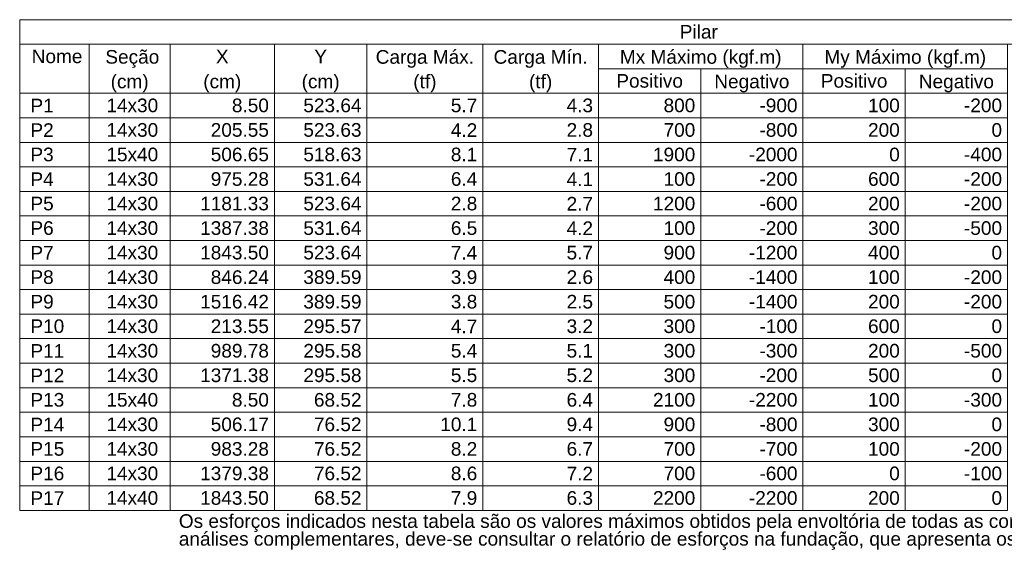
# Model space of a CAD drawing. Header units: millimetres. Extents: x 1852 to 2571, y -668 to -390.
# Tile 23 of 84: x 2205 to 2220, y -522 to -514. Entities that reach past the tile are written whole.
import ezdxf

# ---------------------------------------------------------------- set-up
doc = ezdxf.new("R2010")
doc.units = ezdxf.units.MM
doc.layers.add('LC-Tabelas', color=1, linetype='Continuous', lineweight=20)
doc.layers.add('LC-Textos das tabelas', color=250, linetype='Continuous', lineweight=5)
doc.styles.add('ARIAL', font='arial.ttf')

msp = doc.modelspace()

# ---------------------------------------------------------------- linework, layer by layer
at = {"layer": 'LC-Tabelas'}
for points in [[(2205.0268, -514.5305), (2205.0268, -514.1493), (2226.1503, -514.1493), (2226.1503, -514.5305), (2205.0268, -514.5305)], [(2205.0268, -515.293), (2205.0268, -514.5305), (2206.107, -514.5305), (2206.107, -515.293), (2205.0268, -515.293)], [(2206.107, -515.293), (2206.107, -514.5305), (2207.3672, -514.5305), (2207.3672, -515.293), (2206.107, -515.293)], [(2207.3672, -515.293), (2207.3672, -514.5305), (2208.9875, -514.5305), (2208.9875, -515.293), (2207.3672, -515.293)], [(2208.9875, -515.293), (2208.9875, -514.5305), (2210.4277, -514.5305), (2210.4277, -515.293), (2208.9875, -515.293)], [(2210.4277, -515.293), (2210.4277, -514.5305), (2212.228, -514.5305), (2212.228, -515.293), (2210.4277, -515.293)], [(2212.228, -515.293), (2212.228, -514.5305), (2214.0283, -514.5305), (2214.0283, -515.293), (2212.228, -515.293)], [(2214.0283, -514.9118), (2214.0283, -514.5305), (2217.2088, -514.5305), (2217.2088, -514.9118), (2214.0283, -514.9118)], [(2217.2088, -514.9118), (2217.2088, -514.5305), (2220.3893, -514.5305), (2220.3893, -514.9118), (2217.2088, -514.9118)], [(2214.0283, -515.293), (2214.0283, -514.9118), (2215.6186, -514.9118), (2215.6186, -515.293), (2214.0283, -515.293)], [(2215.6186, -515.293), (2215.6186, -514.9118), (2217.2088, -514.9118), (2217.2088, -515.293), (2215.6186, -515.293)], [(2217.2088, -515.293), (2217.2088, -514.9118), (2218.7991, -514.9118), (2218.7991, -515.293), (2217.2088, -515.293)], [(2218.7991, -515.293), (2218.7991, -514.9118), (2220.3893, -514.9118), (2220.3893, -515.293), (2218.7991, -515.293)], [(2205.0268, -515.6743), (2205.0268, -515.293), (2206.107, -515.293), (2206.107, -515.6743), (2205.0268, -515.6743)], [(2206.107, -515.6743), (2206.107, -515.293), (2207.3672, -515.293), (2207.3672, -515.6743), (2206.107, -515.6743)], [(2207.3672, -515.6743), (2207.3672, -515.293), (2208.9875, -515.293), (2208.9875, -515.6743), (2207.3672, -515.6743)], [(2208.9875, -515.6743), (2208.9875, -515.293), (2210.4277, -515.293), (2210.4277, -515.6743), (2208.9875, -515.6743)], [(2210.4277, -515.6743), (2210.4277, -515.293), (2212.228, -515.293), (2212.228, -515.6743), (2210.4277, -515.6743)], [(2212.228, -515.6743), (2212.228, -515.293), (2214.0283, -515.293), (2214.0283, -515.6743), (2212.228, -515.6743)], [(2214.0283, -515.6743), (2214.0283, -515.293), (2215.6186, -515.293), (2215.6186, -515.6743), (2214.0283, -515.6743)], [(2215.6186, -515.6743), (2215.6186, -515.293), (2217.2088, -515.293), (2217.2088, -515.6743), (2215.6186, -515.6743)], [(2217.2088, -515.6743), (2217.2088, -515.293), (2218.7991, -515.293), (2218.7991, -515.6743), (2217.2088, -515.6743)], [(2218.7991, -515.6743), (2218.7991, -515.293), (2220.3893, -515.293), (2220.3893, -515.6743), (2218.7991, -515.6743)], [(2205.0268, -516.0555), (2205.0268, -515.6743), (2206.107, -515.6743), (2206.107, -516.0555), (2205.0268, -516.0555)], [(2206.107, -516.0555), (2206.107, -515.6743), (2207.3672, -515.6743), (2207.3672, -516.0555), (2206.107, -516.0555)], [(2207.3672, -516.0555), (2207.3672, -515.6743), (2208.9875, -515.6743), (2208.9875, -516.0555), (2207.3672, -516.0555)], [(2208.9875, -516.0555), (2208.9875, -515.6743), (2210.4277, -515.6743), (2210.4277, -516.0555), (2208.9875, -516.0555)], [(2210.4277, -516.0555), (2210.4277, -515.6743), (2212.228, -515.6743), (2212.228, -516.0555), (2210.4277, -516.0555)], [(2212.228, -516.0555), (2212.228, -515.6743), (2214.0283, -515.6743), (2214.0283, -516.0555), (2212.228, -516.0555)], [(2214.0283, -516.0555), (2214.0283, -515.6743), (2215.6186, -515.6743), (2215.6186, -516.0555), (2214.0283, -516.0555)], [(2215.6186, -516.0555), (2215.6186, -515.6743), (2217.2088, -515.6743), (2217.2088, -516.0555), (2215.6186, -516.0555)], [(2217.2088, -516.0555), (2217.2088, -515.6743), (2218.7991, -515.6743), (2218.7991, -516.0555), (2217.2088, -516.0555)], [(2218.7991, -516.0555), (2218.7991, -515.6743), (2220.3893, -515.6743), (2220.3893, -516.0555), (2218.7991, -516.0555)], [(2205.0268, -516.4367), (2205.0268, -516.0555), (2206.107, -516.0555), (2206.107, -516.4367), (2205.0268, -516.4367)], [(2206.107, -516.4367), (2206.107, -516.0555), (2207.3672, -516.0555), (2207.3672, -516.4367), (2206.107, -516.4367)], [(2207.3672, -516.4367), (2207.3672, -516.0555), (2208.9875, -516.0555), (2208.9875, -516.4367), (2207.3672, -516.4367)], [(2208.9875, -516.4367), (2208.9875, -516.0555), (2210.4277, -516.0555), (2210.4277, -516.4367), (2208.9875, -516.4367)], [(2210.4277, -516.4367), (2210.4277, -516.0555), (2212.228, -516.0555), (2212.228, -516.4367), (2210.4277, -516.4367)], [(2212.228, -516.4367), (2212.228, -516.0555), (2214.0283, -516.0555), (2214.0283, -516.4367), (2212.228, -516.4367)], [(2214.0283, -516.4367), (2214.0283, -516.0555), (2215.6186, -516.0555), (2215.6186, -516.4367), (2214.0283, -516.4367)], [(2215.6186, -516.4367), (2215.6186, -516.0555), (2217.2088, -516.0555), (2217.2088, -516.4367), (2215.6186, -516.4367)], [(2217.2088, -516.4367), (2217.2088, -516.0555), (2218.7991, -516.0555), (2218.7991, -516.4367), (2217.2088, -516.4367)], [(2218.7991, -516.4367), (2218.7991, -516.0555), (2220.3893, -516.0555), (2220.3893, -516.4367), (2218.7991, -516.4367)], [(2205.0268, -516.818), (2205.0268, -516.4367), (2206.107, -516.4367), (2206.107, -516.818), (2205.0268, -516.818)], [(2206.107, -516.818), (2206.107, -516.4367), (2207.3672, -516.4367), (2207.3672, -516.818), (2206.107, -516.818)], [(2207.3672, -516.818), (2207.3672, -516.4367), (2208.9875, -516.4367), (2208.9875, -516.818), (2207.3672, -516.818)], [(2208.9875, -516.818), (2208.9875, -516.4367), (2210.4277, -516.4367), (2210.4277, -516.818), (2208.9875, -516.818)], [(2210.4277, -516.818), (2210.4277, -516.4367), (2212.228, -516.4367), (2212.228, -516.818), (2210.4277, -516.818)], [(2212.228, -516.818), (2212.228, -516.4367), (2214.0283, -516.4367), (2214.0283, -516.818), (2212.228, -516.818)], [(2214.0283, -516.818), (2214.0283, -516.4367), (2215.6186, -516.4367), (2215.6186, -516.818), (2214.0283, -516.818)], [(2215.6186, -516.818), (2215.6186, -516.4367), (2217.2088, -516.4367), (2217.2088, -516.818), (2215.6186, -516.818)], [(2217.2088, -516.818), (2217.2088, -516.4367), (2218.7991, -516.4367), (2218.7991, -516.818), (2217.2088, -516.818)], [(2218.7991, -516.818), (2218.7991, -516.4367), (2220.3893, -516.4367), (2220.3893, -516.818), (2218.7991, -516.818)], [(2205.0268, -517.1992), (2205.0268, -516.818), (2206.107, -516.818), (2206.107, -517.1992), (2205.0268, -517.1992)], [(2206.107, -517.1992), (2206.107, -516.818), (2207.3672, -516.818), (2207.3672, -517.1992), (2206.107, -517.1992)], [(2207.3672, -517.1992), (2207.3672, -516.818), (2208.9875, -516.818), (2208.9875, -517.1992), (2207.3672, -517.1992)], [(2208.9875, -517.1992), (2208.9875, -516.818), (2210.4277, -516.818), (2210.4277, -517.1992), (2208.9875, -517.1992)], [(2210.4277, -517.1992), (2210.4277, -516.818), (2212.228, -516.818), (2212.228, -517.1992), (2210.4277, -517.1992)], [(2212.228, -517.1992), (2212.228, -516.818), (2214.0283, -516.818), (2214.0283, -517.1992), (2212.228, -517.1992)], [(2214.0283, -517.1992), (2214.0283, -516.818), (2215.6186, -516.818), (2215.6186, -517.1992), (2214.0283, -517.1992)], [(2215.6186, -517.1992), (2215.6186, -516.818), (2217.2088, -516.818), (2217.2088, -517.1992), (2215.6186, -517.1992)], [(2217.2088, -517.1992), (2217.2088, -516.818), (2218.7991, -516.818), (2218.7991, -517.1992), (2217.2088, -517.1992)], [(2218.7991, -517.1992), (2218.7991, -516.818), (2220.3893, -516.818), (2220.3893, -517.1992), (2218.7991, -517.1992)], [(2205.0268, -517.5805), (2205.0268, -517.1992), (2206.107, -517.1992), (2206.107, -517.5805), (2205.0268, -517.5805)], [(2206.107, -517.5805), (2206.107, -517.1992), (2207.3672, -517.1992), (2207.3672, -517.5805), (2206.107, -517.5805)], [(2207.3672, -517.5805), (2207.3672, -517.1992), (2208.9875, -517.1992), (2208.9875, -517.5805), (2207.3672, -517.5805)], [(2208.9875, -517.5805), (2208.9875, -517.1992), (2210.4277, -517.1992), (2210.4277, -517.5805), (2208.9875, -517.5805)], [(2210.4277, -517.5805), (2210.4277, -517.1992), (2212.228, -517.1992), (2212.228, -517.5805), (2210.4277, -517.5805)], [(2212.228, -517.5805), (2212.228, -517.1992), (2214.0283, -517.1992), (2214.0283, -517.5805), (2212.228, -517.5805)], [(2214.0283, -517.5805), (2214.0283, -517.1992), (2215.6186, -517.1992), (2215.6186, -517.5805), (2214.0283, -517.5805)], [(2215.6186, -517.5805), (2215.6186, -517.1992), (2217.2088, -517.1992), (2217.2088, -517.5805), (2215.6186, -517.5805)], [(2217.2088, -517.5805), (2217.2088, -517.1992), (2218.7991, -517.1992), (2218.7991, -517.5805), (2217.2088, -517.5805)], [(2218.7991, -517.5805), (2218.7991, -517.1992), (2220.3893, -517.1992), (2220.3893, -517.5805), (2218.7991, -517.5805)], [(2205.0268, -517.9617), (2205.0268, -517.5805), (2206.107, -517.5805), (2206.107, -517.9617), (2205.0268, -517.9617)], [(2206.107, -517.9617), (2206.107, -517.5805), (2207.3672, -517.5805), (2207.3672, -517.9617), (2206.107, -517.9617)], [(2207.3672, -517.9617), (2207.3672, -517.5805), (2208.9875, -517.5805), (2208.9875, -517.9617), (2207.3672, -517.9617)], [(2208.9875, -517.9617), (2208.9875, -517.5805), (2210.4277, -517.5805), (2210.4277, -517.9617), (2208.9875, -517.9617)], [(2210.4277, -517.9617), (2210.4277, -517.5805), (2212.228, -517.5805), (2212.228, -517.9617), (2210.4277, -517.9617)], [(2212.228, -517.9617), (2212.228, -517.5805), (2214.0283, -517.5805), (2214.0283, -517.9617), (2212.228, -517.9617)], [(2214.0283, -517.9617), (2214.0283, -517.5805), (2215.6186, -517.5805), (2215.6186, -517.9617), (2214.0283, -517.9617)], [(2215.6186, -517.9617), (2215.6186, -517.5805), (2217.2088, -517.5805), (2217.2088, -517.9617), (2215.6186, -517.9617)], [(2217.2088, -517.9617), (2217.2088, -517.5805), (2218.7991, -517.5805), (2218.7991, -517.9617), (2217.2088, -517.9617)], [(2218.7991, -517.9617), (2218.7991, -517.5805), (2220.3893, -517.5805), (2220.3893, -517.9617), (2218.7991, -517.9617)], [(2205.0268, -518.3429), (2205.0268, -517.9617), (2206.107, -517.9617), (2206.107, -518.3429), (2205.0268, -518.3429)], [(2206.107, -518.3429), (2206.107, -517.9617), (2207.3672, -517.9617), (2207.3672, -518.3429), (2206.107, -518.3429)], [(2207.3672, -518.3429), (2207.3672, -517.9617), (2208.9875, -517.9617), (2208.9875, -518.3429), (2207.3672, -518.3429)], [(2208.9875, -518.3429), (2208.9875, -517.9617), (2210.4277, -517.9617), (2210.4277, -518.3429), (2208.9875, -518.3429)], [(2210.4277, -518.3429), (2210.4277, -517.9617), (2212.228, -517.9617), (2212.228, -518.3429), (2210.4277, -518.3429)], [(2212.228, -518.3429), (2212.228, -517.9617), (2214.0283, -517.9617), (2214.0283, -518.3429), (2212.228, -518.3429)], [(2214.0283, -518.3429), (2214.0283, -517.9617), (2215.6186, -517.9617), (2215.6186, -518.3429), (2214.0283, -518.3429)], [(2215.6186, -518.3429), (2215.6186, -517.9617), (2217.2088, -517.9617), (2217.2088, -518.3429), (2215.6186, -518.3429)], [(2217.2088, -518.3429), (2217.2088, -517.9617), (2218.7991, -517.9617), (2218.7991, -518.3429), (2217.2088, -518.3429)], [(2218.7991, -518.3429), (2218.7991, -517.9617), (2220.3893, -517.9617), (2220.3893, -518.3429), (2218.7991, -518.3429)], [(2205.0268, -518.7242), (2205.0268, -518.3429), (2206.107, -518.3429), (2206.107, -518.7242), (2205.0268, -518.7242)], [(2206.107, -518.7242), (2206.107, -518.3429), (2207.3672, -518.3429), (2207.3672, -518.7242), (2206.107, -518.7242)], [(2207.3672, -518.7242), (2207.3672, -518.3429), (2208.9875, -518.3429), (2208.9875, -518.7242), (2207.3672, -518.7242)], [(2208.9875, -518.7242), (2208.9875, -518.3429), (2210.4277, -518.3429), (2210.4277, -518.7242), (2208.9875, -518.7242)], [(2210.4277, -518.7242), (2210.4277, -518.3429), (2212.228, -518.3429), (2212.228, -518.7242), (2210.4277, -518.7242)], [(2212.228, -518.7242), (2212.228, -518.3429), (2214.0283, -518.3429), (2214.0283, -518.7242), (2212.228, -518.7242)], [(2214.0283, -518.7242), (2214.0283, -518.3429), (2215.6186, -518.3429), (2215.6186, -518.7242), (2214.0283, -518.7242)], [(2215.6186, -518.7242), (2215.6186, -518.3429), (2217.2088, -518.3429), (2217.2088, -518.7242), (2215.6186, -518.7242)], [(2217.2088, -518.7242), (2217.2088, -518.3429), (2218.7991, -518.3429), (2218.7991, -518.7242), (2217.2088, -518.7242)], [(2218.7991, -518.7242), (2218.7991, -518.3429), (2220.3893, -518.3429), (2220.3893, -518.7242), (2218.7991, -518.7242)], [(2205.0268, -519.1054), (2205.0268, -518.7242), (2206.107, -518.7242), (2206.107, -519.1054), (2205.0268, -519.1054)], [(2206.107, -519.1054), (2206.107, -518.7242), (2207.3672, -518.7242), (2207.3672, -519.1054), (2206.107, -519.1054)], [(2207.3672, -519.1054), (2207.3672, -518.7242), (2208.9875, -518.7242), (2208.9875, -519.1054), (2207.3672, -519.1054)], [(2208.9875, -519.1054), (2208.9875, -518.7242), (2210.4277, -518.7242), (2210.4277, -519.1054), (2208.9875, -519.1054)], [(2210.4277, -519.1054), (2210.4277, -518.7242), (2212.228, -518.7242), (2212.228, -519.1054), (2210.4277, -519.1054)], [(2212.228, -519.1054), (2212.228, -518.7242), (2214.0283, -518.7242), (2214.0283, -519.1054), (2212.228, -519.1054)], [(2214.0283, -519.1054), (2214.0283, -518.7242), (2215.6186, -518.7242), (2215.6186, -519.1054), (2214.0283, -519.1054)], [(2215.6186, -519.1054), (2215.6186, -518.7242), (2217.2088, -518.7242), (2217.2088, -519.1054), (2215.6186, -519.1054)], [(2217.2088, -519.1054), (2217.2088, -518.7242), (2218.7991, -518.7242), (2218.7991, -519.1054), (2217.2088, -519.1054)], [(2218.7991, -519.1054), (2218.7991, -518.7242), (2220.3893, -518.7242), (2220.3893, -519.1054), (2218.7991, -519.1054)], [(2205.0268, -519.4867), (2205.0268, -519.1054), (2206.107, -519.1054), (2206.107, -519.4867), (2205.0268, -519.4867)], [(2206.107, -519.4867), (2206.107, -519.1054), (2207.3672, -519.1054), (2207.3672, -519.4867), (2206.107, -519.4867)], [(2207.3672, -519.4867), (2207.3672, -519.1054), (2208.9875, -519.1054), (2208.9875, -519.4867), (2207.3672, -519.4867)], [(2208.9875, -519.4867), (2208.9875, -519.1054), (2210.4277, -519.1054), (2210.4277, -519.4867), (2208.9875, -519.4867)], [(2210.4277, -519.4867), (2210.4277, -519.1054), (2212.228, -519.1054), (2212.228, -519.4867), (2210.4277, -519.4867)], [(2212.228, -519.4867), (2212.228, -519.1054), (2214.0283, -519.1054), (2214.0283, -519.4867), (2212.228, -519.4867)], [(2214.0283, -519.4867), (2214.0283, -519.1054), (2215.6186, -519.1054), (2215.6186, -519.4867), (2214.0283, -519.4867)], [(2215.6186, -519.4867), (2215.6186, -519.1054), (2217.2088, -519.1054), (2217.2088, -519.4867), (2215.6186, -519.4867)], [(2217.2088, -519.4867), (2217.2088, -519.1054), (2218.7991, -519.1054), (2218.7991, -519.4867), (2217.2088, -519.4867)], [(2218.7991, -519.4867), (2218.7991, -519.1054), (2220.3893, -519.1054), (2220.3893, -519.4867), (2218.7991, -519.4867)], [(2205.0268, -519.8679), (2205.0268, -519.4867), (2206.107, -519.4867), (2206.107, -519.8679), (2205.0268, -519.8679)], [(2206.107, -519.8679), (2206.107, -519.4867), (2207.3672, -519.4867), (2207.3672, -519.8679), (2206.107, -519.8679)], [(2207.3672, -519.8679), (2207.3672, -519.4867), (2208.9875, -519.4867), (2208.9875, -519.8679), (2207.3672, -519.8679)], [(2208.9875, -519.8679), (2208.9875, -519.4867), (2210.4277, -519.4867), (2210.4277, -519.8679), (2208.9875, -519.8679)], [(2210.4277, -519.8679), (2210.4277, -519.4867), (2212.228, -519.4867), (2212.228, -519.8679), (2210.4277, -519.8679)], [(2212.228, -519.8679), (2212.228, -519.4867), (2214.0283, -519.4867), (2214.0283, -519.8679), (2212.228, -519.8679)], [(2214.0283, -519.8679), (2214.0283, -519.4867), (2215.6186, -519.4867), (2215.6186, -519.8679), (2214.0283, -519.8679)], [(2215.6186, -519.8679), (2215.6186, -519.4867), (2217.2088, -519.4867), (2217.2088, -519.8679), (2215.6186, -519.8679)], [(2217.2088, -519.8679), (2217.2088, -519.4867), (2218.7991, -519.4867), (2218.7991, -519.8679), (2217.2088, -519.8679)], [(2218.7991, -519.8679), (2218.7991, -519.4867), (2220.3893, -519.4867), (2220.3893, -519.8679), (2218.7991, -519.8679)], [(2205.0268, -520.2491), (2205.0268, -519.8679), (2206.107, -519.8679), (2206.107, -520.2491), (2205.0268, -520.2491)], [(2206.107, -520.2491), (2206.107, -519.8679), (2207.3672, -519.8679), (2207.3672, -520.2491), (2206.107, -520.2491)], [(2207.3672, -520.2491), (2207.3672, -519.8679), (2208.9875, -519.8679), (2208.9875, -520.2491), (2207.3672, -520.2491)], [(2208.9875, -520.2491), (2208.9875, -519.8679), (2210.4277, -519.8679), (2210.4277, -520.2491), (2208.9875, -520.2491)], [(2210.4277, -520.2491), (2210.4277, -519.8679), (2212.228, -519.8679), (2212.228, -520.2491), (2210.4277, -520.2491)], [(2212.228, -520.2491), (2212.228, -519.8679), (2214.0283, -519.8679), (2214.0283, -520.2491), (2212.228, -520.2491)], [(2214.0283, -520.2491), (2214.0283, -519.8679), (2215.6186, -519.8679), (2215.6186, -520.2491), (2214.0283, -520.2491)], [(2215.6186, -520.2491), (2215.6186, -519.8679), (2217.2088, -519.8679), (2217.2088, -520.2491), (2215.6186, -520.2491)], [(2217.2088, -520.2491), (2217.2088, -519.8679), (2218.7991, -519.8679), (2218.7991, -520.2491), (2217.2088, -520.2491)], [(2218.7991, -520.2491), (2218.7991, -519.8679), (2220.3893, -519.8679), (2220.3893, -520.2491), (2218.7991, -520.2491)], [(2205.0268, -520.6304), (2205.0268, -520.2491), (2206.107, -520.2491), (2206.107, -520.6304), (2205.0268, -520.6304)], [(2206.107, -520.6304), (2206.107, -520.2491), (2207.3672, -520.2491), (2207.3672, -520.6304), (2206.107, -520.6304)], [(2207.3672, -520.6304), (2207.3672, -520.2491), (2208.9875, -520.2491), (2208.9875, -520.6304), (2207.3672, -520.6304)], [(2208.9875, -520.6304), (2208.9875, -520.2491), (2210.4277, -520.2491), (2210.4277, -520.6304), (2208.9875, -520.6304)], [(2210.4277, -520.6304), (2210.4277, -520.2491), (2212.228, -520.2491), (2212.228, -520.6304), (2210.4277, -520.6304)], [(2212.228, -520.6304), (2212.228, -520.2491), (2214.0283, -520.2491), (2214.0283, -520.6304), (2212.228, -520.6304)], [(2214.0283, -520.6304), (2214.0283, -520.2491), (2215.6186, -520.2491), (2215.6186, -520.6304), (2214.0283, -520.6304)], [(2215.6186, -520.6304), (2215.6186, -520.2491), (2217.2088, -520.2491), (2217.2088, -520.6304), (2215.6186, -520.6304)], [(2217.2088, -520.6304), (2217.2088, -520.2491), (2218.7991, -520.2491), (2218.7991, -520.6304), (2217.2088, -520.6304)], [(2218.7991, -520.6304), (2218.7991, -520.2491), (2220.3893, -520.2491), (2220.3893, -520.6304), (2218.7991, -520.6304)], [(2205.0268, -521.0116), (2205.0268, -520.6304), (2206.107, -520.6304), (2206.107, -521.0116), (2205.0268, -521.0116)], [(2206.107, -521.0116), (2206.107, -520.6304), (2207.3672, -520.6304), (2207.3672, -521.0116), (2206.107, -521.0116)], [(2207.3672, -521.0116), (2207.3672, -520.6304), (2208.9875, -520.6304), (2208.9875, -521.0116), (2207.3672, -521.0116)], [(2208.9875, -521.0116), (2208.9875, -520.6304), (2210.4277, -520.6304), (2210.4277, -521.0116), (2208.9875, -521.0116)], [(2210.4277, -521.0116), (2210.4277, -520.6304), (2212.228, -520.6304), (2212.228, -521.0116), (2210.4277, -521.0116)], [(2212.228, -521.0116), (2212.228, -520.6304), (2214.0283, -520.6304), (2214.0283, -521.0116), (2212.228, -521.0116)], [(2214.0283, -521.0116), (2214.0283, -520.6304), (2215.6186, -520.6304), (2215.6186, -521.0116), (2214.0283, -521.0116)], [(2215.6186, -521.0116), (2215.6186, -520.6304), (2217.2088, -520.6304), (2217.2088, -521.0116), (2215.6186, -521.0116)], [(2217.2088, -521.0116), (2217.2088, -520.6304), (2218.7991, -520.6304), (2218.7991, -521.0116), (2217.2088, -521.0116)], [(2218.7991, -521.0116), (2218.7991, -520.6304), (2220.3893, -520.6304), (2220.3893, -521.0116), (2218.7991, -521.0116)], [(2205.0268, -521.3929), (2205.0268, -521.0116), (2206.107, -521.0116), (2206.107, -521.3929), (2205.0268, -521.3929)], [(2206.107, -521.3929), (2206.107, -521.0116), (2207.3672, -521.0116), (2207.3672, -521.3929), (2206.107, -521.3929)], [(2207.3672, -521.3929), (2207.3672, -521.0116), (2208.9875, -521.0116), (2208.9875, -521.3929), (2207.3672, -521.3929)], [(2208.9875, -521.3929), (2208.9875, -521.0116), (2210.4277, -521.0116), (2210.4277, -521.3929), (2208.9875, -521.3929)], [(2210.4277, -521.3929), (2210.4277, -521.0116), (2212.228, -521.0116), (2212.228, -521.3929), (2210.4277, -521.3929)], [(2212.228, -521.3929), (2212.228, -521.0116), (2214.0283, -521.0116), (2214.0283, -521.3929), (2212.228, -521.3929)], [(2214.0283, -521.3929), (2214.0283, -521.0116), (2215.6186, -521.0116), (2215.6186, -521.3929), (2214.0283, -521.3929)], [(2215.6186, -521.3929), (2215.6186, -521.0116), (2217.2088, -521.0116), (2217.2088, -521.3929), (2215.6186, -521.3929)], [(2217.2088, -521.3929), (2217.2088, -521.0116), (2218.7991, -521.0116), (2218.7991, -521.3929), (2217.2088, -521.3929)], [(2218.7991, -521.3929), (2218.7991, -521.0116), (2220.3893, -521.0116), (2220.3893, -521.3929), (2218.7991, -521.3929)], [(2205.0268, -521.7741), (2205.0268, -521.3929), (2206.107, -521.3929), (2206.107, -521.7741), (2205.0268, -521.7741)], [(2206.107, -521.7741), (2206.107, -521.3929), (2207.3672, -521.3929), (2207.3672, -521.7741), (2206.107, -521.7741)], [(2207.3672, -521.7741), (2207.3672, -521.3929), (2208.9875, -521.3929), (2208.9875, -521.7741), (2207.3672, -521.7741)], [(2208.9875, -521.7741), (2208.9875, -521.3929), (2210.4277, -521.3929), (2210.4277, -521.7741), (2208.9875, -521.7741)], [(2210.4277, -521.7741), (2210.4277, -521.3929), (2212.228, -521.3929), (2212.228, -521.7741), (2210.4277, -521.7741)], [(2212.228, -521.7741), (2212.228, -521.3929), (2214.0283, -521.3929), (2214.0283, -521.7741), (2212.228, -521.7741)], [(2214.0283, -521.7741), (2214.0283, -521.3929), (2215.6186, -521.3929), (2215.6186, -521.7741), (2214.0283, -521.7741)], [(2215.6186, -521.7741), (2215.6186, -521.3929), (2217.2088, -521.3929), (2217.2088, -521.7741), (2215.6186, -521.7741)], [(2217.2088, -521.7741), (2217.2088, -521.3929), (2218.7991, -521.3929), (2218.7991, -521.7741), (2217.2088, -521.7741)], [(2218.7991, -521.7741), (2218.7991, -521.3929), (2220.3893, -521.3929), (2220.3893, -521.7741), (2218.7991, -521.7741)]]:
    msp.add_lwpolyline(points, close=True, dxfattribs=at)

# ---------------------------------------------------------------- texts
at = {"layer": 'LC-Textos das tabelas', "linetype": 'Continuous', "char_height": 0.2118, "line_spacing_factor": 0.798, "style": 'ARIAL'}
for s, insert, width, attachment_point in [('Pilar', (2215.5886, -514.4458), 1.186844, 8), (' Nome ', (2205.5669, -514.8271), 1.912219, 8), (' Seção ', (2206.7373, -514.8974), 2.011871, 8), ('X', (2208.1774, -514.8271), 0.395711, 8), ('Y', (2209.7076, -514.8271), 0.395711, 8), ('Carga Máx.', (2211.3283, -514.8974), 3.066328, 8), ('Carga Mín.', (2213.1283, -514.8974), 2.934521, 8), ('Mx Máximo (kgf.m)', (2215.6183, -514.8974), 5.042857, 8), ('My Máximo (kgf.m)', (2218.7993, -514.8974), 5.042857, 8), ('(cm)', (2206.7373, -515.2784), 1.185975, 8), ('(cm)', (2208.1773, -515.2784), 1.185975, 8), ('(cm)', (2209.7073, -515.2784), 1.185975, 8), ('(tf)', (2211.3283, -515.2784), 0.724795, 8), ('(tf)', (2213.1283, -515.2784), 0.724795, 8), ('Positivo', (2214.8235, -515.2083), 2.07734, 8), ('Positivo', (2218.0039, -515.2083), 2.07734, 8), ('Negativo', (2216.4133, -515.2784), 2.341533, 8), ('Negativo', (2219.5943, -515.2784), 2.341533, 8), (' P1 ', (2205.1116, -515.5895), 1.055327, 7), (' 14x30 ', (2206.7371, -515.5895), 1.946112, 8), (' 8.50 ', (2208.9028, -515.5895), 1.484352, 9), (' 523.64 ', (2210.343, -515.5895), 2.144257, 9), (' 5.7 ', (2212.1433, -515.5895), 1.154399, 9), (' 4.3 ', (2213.9436, -515.5895), 1.154399, 9), (' 800 ', (2215.5339, -515.5895), 1.319521, 9), (' -900 ', (2217.1241, -515.5895), 1.517087, 9), (' 100 ', (2218.7143, -515.5895), 1.319521, 9), (' -200 ', (2220.3046, -515.5895), 1.517087, 9), (' P2 ', (2205.1116, -515.9708), 1.055327, 7), (' 14x30 ', (2206.7371, -515.9708), 1.946112, 8), (' 205.55 ', (2208.9028, -515.9708), 2.144257, 9), (' 523.63 ', (2210.343, -515.9708), 2.144257, 9), (' 4.2 ', (2212.1433, -515.9708), 1.154399, 9), (' 2.8 ', (2213.9436, -515.9708), 1.154399, 9), (' 700 ', (2215.5339, -515.9708), 1.319521, 9), (' -800 ', (2217.1241, -515.9708), 1.517087, 9), (' 200 ', (2218.7143, -515.9708), 1.319521, 9), (' 0 ', (2220.3046, -515.9708), 0.659615, 9), (' P3 ', (2205.1116, -516.352), 1.055327, 7), (' 15x40 ', (2206.7371, -516.352), 1.946112, 8), (' 506.65 ', (2208.9028, -516.352), 2.144257, 9), (' 518.63 ', (2210.343, -516.352), 2.144257, 9), (' 8.1 ', (2212.1433, -516.352), 1.154399, 9), (' 7.1 ', (2213.9436, -516.352), 1.154399, 9), (' 1900 ', (2215.5339, -516.352), 1.649473, 9), (' -2000 ', (2217.1241, -516.352), 1.847039, 9), (' 0 ', (2218.7143, -516.352), 0.659615, 9), (' -400 ', (2220.3046, -516.352), 1.517087, 9), (' P4 ', (2205.1116, -516.7333), 1.055327, 7), (' 14x30 ', (2206.7371, -516.7333), 1.946112, 8), (' 975.28 ', (2208.9028, -516.7333), 2.144257, 9), (' 531.64 ', (2210.343, -516.7333), 2.144257, 9), (' 6.4 ', (2212.1433, -516.7333), 1.154399, 9), (' 4.1 ', (2213.9436, -516.7333), 1.154399, 9), (' 100 ', (2215.5339, -516.7333), 1.319521, 9), (' -200 ', (2217.1241, -516.7333), 1.517087, 9), (' 600 ', (2218.7143, -516.7333), 1.319521, 9), (' -200 ', (2220.3046, -516.7333), 1.517087, 9), (' P5 ', (2205.1116, -517.1145), 1.055327, 7), (' 14x30 ', (2206.7371, -517.1145), 1.946112, 8), (' 1181.33 ', (2208.9028, -517.1145), 2.47421, 9), (' 523.64 ', (2210.343, -517.1145), 2.144257, 9), (' 2.8 ', (2212.1433, -517.1145), 1.154399, 9), (' 2.7 ', (2213.9436, -517.1145), 1.154399, 9), (' 1200 ', (2215.5339, -517.1145), 1.649473, 9), (' -600 ', (2217.1241, -517.1145), 1.517087, 9), (' 200 ', (2218.7143, -517.1145), 1.319521, 9), (' -200 ', (2220.3046, -517.1145), 1.517087, 9), (' P6 ', (2205.1116, -517.4957), 1.055327, 7), (' 14x30 ', (2206.7371, -517.4957), 1.946112, 8), (' 1387.38 ', (2208.9028, -517.4957), 2.47421, 9), (' 531.64 ', (2210.343, -517.4957), 2.144257, 9), (' 6.5 ', (2212.1433, -517.4957), 1.154399, 9), (' 4.2 ', (2213.9436, -517.4957), 1.154399, 9), (' 100 ', (2215.5339, -517.4957), 1.319521, 9), (' -200 ', (2217.1241, -517.4957), 1.517087, 9), (' 300 ', (2218.7143, -517.4957), 1.319521, 9), (' -500 ', (2220.3046, -517.4957), 1.517087, 9), (' P7 ', (2205.1116, -517.877), 1.055327, 7), (' 14x30 ', (2206.7371, -517.877), 1.946112, 8), (' 1843.50 ', (2208.9028, -517.877), 2.47421, 9), (' 523.64 ', (2210.343, -517.877), 2.144257, 9), (' 7.4 ', (2212.1433, -517.877), 1.154399, 9), (' 5.7 ', (2213.9436, -517.877), 1.154399, 9), (' 900 ', (2215.5339, -517.877), 1.319521, 9), (' -1200 ', (2217.1241, -517.877), 1.847039, 9), (' 400 ', (2218.7143, -517.877), 1.319521, 9), (' 0 ', (2220.3046, -517.877), 0.659615, 9), (' P8 ', (2205.1116, -518.2582), 1.055327, 7), (' 14x30 ', (2206.7371, -518.2582), 1.946112, 8), (' 846.24 ', (2208.9028, -518.2582), 2.144257, 9), (' 389.59 ', (2210.343, -518.2582), 2.144257, 9), (' 3.9 ', (2212.1433, -518.2582), 1.154399, 9), (' 2.6 ', (2213.9436, -518.2582), 1.154399, 9), (' 400 ', (2215.5339, -518.2582), 1.319521, 9), (' -1400 ', (2217.1241, -518.2582), 1.847039, 9), (' 100 ', (2218.7143, -518.2582), 1.319521, 9), (' -200 ', (2220.3046, -518.2582), 1.517087, 9), (' P9 ', (2205.1116, -518.6395), 1.055327, 7), (' 14x30 ', (2206.7371, -518.6395), 1.946112, 8), (' 1516.42 ', (2208.9028, -518.6395), 2.47421, 9), (' 389.59 ', (2210.343, -518.6395), 2.144257, 9), (' 3.8 ', (2212.1433, -518.6395), 1.154399, 9), (' 2.5 ', (2213.9436, -518.6395), 1.154399, 9), (' 500 ', (2215.5339, -518.6395), 1.319521, 9), (' -1400 ', (2217.1241, -518.6395), 1.847039, 9), (' 200 ', (2218.7143, -518.6395), 1.319521, 9), (' -200 ', (2220.3046, -518.6395), 1.517087, 9), (' P10 ', (2205.1116, -519.0207), 1.385279, 7), (' 14x30 ', (2206.7371, -519.0207), 1.946112, 8), (' 213.55 ', (2208.9028, -519.0207), 2.144257, 9), (' 295.57 ', (2210.343, -519.0207), 2.144257, 9), (' 4.7 ', (2212.1433, -519.0207), 1.154399, 9), (' 3.2 ', (2213.9436, -519.0207), 1.154399, 9), (' 300 ', (2215.5339, -519.0207), 1.319521, 9), (' -100 ', (2217.1241, -519.0207), 1.517087, 9), (' 600 ', (2218.7143, -519.0207), 1.319521, 9), (' 0 ', (2220.3046, -519.0207), 0.659615, 9), (' P11 ', (2205.1116, -519.4019), 1.385279, 7), (' 14x30 ', (2206.7371, -519.4019), 1.946112, 8), (' 989.78 ', (2208.9028, -519.4019), 2.144257, 9), (' 295.58 ', (2210.343, -519.4019), 2.144257, 9), (' 5.4 ', (2212.1433, -519.4019), 1.154399, 9), (' 5.1 ', (2213.9436, -519.4019), 1.154399, 9), (' 300 ', (2215.5339, -519.4019), 1.319521, 9), (' -300 ', (2217.1241, -519.4019), 1.517087, 9), (' 200 ', (2218.7143, -519.4019), 1.319521, 9), (' -500 ', (2220.3046, -519.4019), 1.517087, 9), (' P12 ', (2205.1116, -519.7832), 1.385279, 7), (' 14x30 ', (2206.7371, -519.7832), 1.946112, 8), (' 1371.38 ', (2208.9028, -519.7832), 2.47421, 9), (' 295.58 ', (2210.343, -519.7832), 2.144257, 9), (' 5.5 ', (2212.1433, -519.7832), 1.154399, 9), (' 5.2 ', (2213.9436, -519.7832), 1.154399, 9), (' 300 ', (2215.5339, -519.7832), 1.319521, 9), (' -200 ', (2217.1241, -519.7832), 1.517087, 9), (' 500 ', (2218.7143, -519.7832), 1.319521, 9), (' 0 ', (2220.3046, -519.7832), 0.659615, 9), (' P13 ', (2205.1116, -520.1644), 1.385279, 7), (' 15x40 ', (2206.7371, -520.1644), 1.946112, 8), (' 8.50 ', (2208.9028, -520.1644), 1.484352, 9), (' 68.52 ', (2210.343, -520.1644), 1.814305, 9), (' 7.8 ', (2212.1433, -520.1644), 1.154399, 9), (' 6.4 ', (2213.9436, -520.1644), 1.154399, 9), (' 2100 ', (2215.5339, -520.1644), 1.649473, 9), (' -2200 ', (2217.1241, -520.1644), 1.847039, 9), (' 100 ', (2218.7143, -520.1644), 1.319521, 9), (' -300 ', (2220.3046, -520.1644), 1.517087, 9), (' P14 ', (2205.1116, -520.5457), 1.385279, 7), (' 14x30 ', (2206.7371, -520.5457), 1.946112, 8), (' 506.17 ', (2208.9028, -520.5457), 2.144257, 9), (' 76.52 ', (2210.343, -520.5457), 1.814305, 9), (' 10.1 ', (2212.1433, -520.5457), 1.484352, 9), (' 9.4 ', (2213.9436, -520.5457), 1.154399, 9), (' 900 ', (2215.5339, -520.5457), 1.319521, 9), (' -800 ', (2217.1241, -520.5457), 1.517087, 9), (' 300 ', (2218.7143, -520.5457), 1.319521, 9), (' 0 ', (2220.3046, -520.5457), 0.659615, 9), (' P15 ', (2205.1116, -520.9269), 1.385279, 7), (' 14x30 ', (2206.7371, -520.9269), 1.946112, 8), (' 983.28 ', (2208.9028, -520.9269), 2.144257, 9), (' 76.52 ', (2210.343, -520.9269), 1.814305, 9), (' 8.2 ', (2212.1433, -520.9269), 1.154399, 9), (' 6.7 ', (2213.9436, -520.9269), 1.154399, 9), (' 700 ', (2215.5339, -520.9269), 1.319521, 9), (' -700 ', (2217.1241, -520.9269), 1.517087, 9), (' 100 ', (2218.7143, -520.9269), 1.319521, 9), (' -200 ', (2220.3046, -520.9269), 1.517087, 9), (' P16 ', (2205.1116, -521.3081), 1.385279, 7), (' 14x30 ', (2206.7371, -521.3081), 1.946112, 8), (' 1379.38 ', (2208.9028, -521.3081), 2.47421, 9), (' 76.52 ', (2210.343, -521.3081), 1.814305, 9), (' 8.6 ', (2212.1433, -521.3081), 1.154399, 9), (' 7.2 ', (2213.9436, -521.3081), 1.154399, 9), (' 700 ', (2215.5339, -521.3081), 1.319521, 9), (' -600 ', (2217.1241, -521.3081), 1.517087, 9), (' 0 ', (2218.7143, -521.3081), 0.659615, 9), (' -100 ', (2220.3046, -521.3081), 1.517087, 9), (' 14x40 ', (2206.7371, -521.6894), 1.946112, 8), (' 1843.50 ', (2208.9028, -521.6894), 2.47421, 9), (' 68.52 ', (2210.343, -521.6894), 1.814305, 9), (' 7.9 ', (2212.1433, -521.6894), 1.154399, 9), (' 6.3 ', (2213.9436, -521.6894), 1.154399, 9), (' 2200 ', (2215.5339, -521.6894), 1.649473, 9), (' -2200 ', (2217.1241, -521.6894), 1.847039, 9), (' 200 ', (2218.7143, -521.6894), 1.319521, 9), (' 0 ', (2220.3046, -521.6894), 0.659615, 9), (' P17 ', (2205.1116, -521.6894), 1.385279, 7), ('Os esforços indicados nesta tabela são os valores máximos obtidos pela envoltória de todas as combinações definidas para as fundações. Para', (2207.5016, -522.1108), 37.594495, 7), ('análises complementares, deve-se consultar o relatório de esforços na fundação, que apresenta os valores calculados para cada combinação.', (2207.5016, -522.3868), 37.167545, 7)]:
    msp.add_mtext(s, dxfattribs=dict(at, insert=insert, width=width, attachment_point=attachment_point))

doc.saveas('drawing.dxf')
